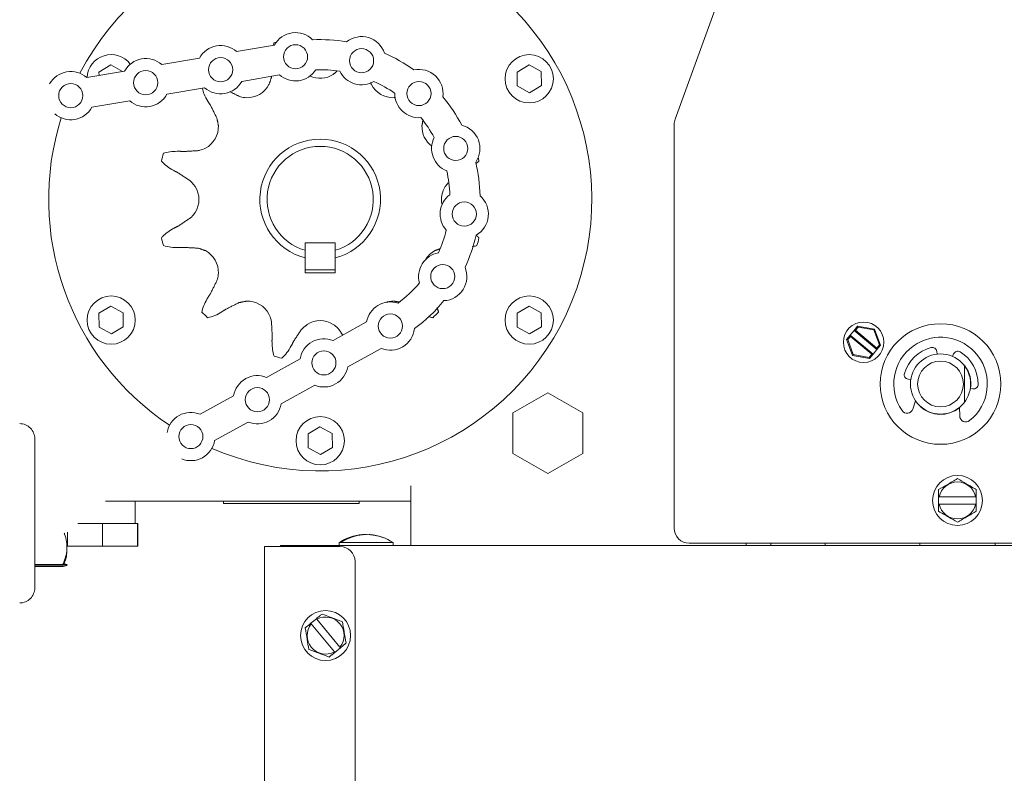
# Model space of a CAD drawing. Header units: inches. Extents: x 169.6 to 213.7, y 195.1 to 266.5.
# Tile 34 of 53: x 211.397 to 211.805, y 204.97 to 205.283. Entities that reach past the tile are written whole.
import ezdxf

# ---------------------------------------------------------------- set-up
doc = ezdxf.new("R2010")
doc.units = ezdxf.units.IN
doc.header["$LTSCALE"] = 0.25
doc.header["$MEASUREMENT"] = 0
doc.layers.add('ANNOTATIONS', color=1, linetype='Continuous')
doc.layers.add('RHX RH F.O.H.', color=7, linetype='Continuous')
doc.styles.add('ARIAL', font='arial.ttf', dxfattribs={"height": 0.09375})
doc.dimstyles.new('ARIAL', dxfattribs={"dimtxt": 0.09375, "dimasz": 0.09375, "dimexe": 0.03125, "dimexo": 0.046875, "dimgap": 0.09, "dimtad": 0, "dimtih": 1, "dimtoh": 1, "dimdec": 4, "dimzin": 0, "dimdsep": 46, "dimlunit": 4, "dimtxsty": 'ARIAL', "dimcen": 0.09, "dimadec": 0, "dimazin": 0, "dimtfac": 1, "dimtdec": 4, "dimtix": 1, "dimtofl": 0, "dimtmove": 0, "dimatfit": 3, "dimfxl": 0.18, "dimfrac": 2, "dimtolj": 1, "dimtzin": 0, "dimarcsym": 0})
doc.dimstyles.new('STANDARD$0', dxfattribs={"dimtxt": 0.09375, "dimasz": 0.09375, "dimexe": 0.03125, "dimexo": 0.046875, "dimgap": 0.09, "dimtad": 0, "dimtih": 1, "dimtoh": 1, "dimdec": 4, "dimzin": 0, "dimdsep": 46, "dimtxsty": 'ARIAL', "dimcen": 0.09, "dimadec": 0, "dimazin": 0, "dimtfac": 1, "dimtdec": 4, "dimtofl": 0, "dimtmove": 0, "dimatfit": 1, "dimfxl": 1, "dimtolj": 1, "dimtzin": 0, "dimarcsym": 0})

# ---------------------------------------------------------------- blocks, each defined once
blk = doc.blocks.new('*D57')
at = {"layer": 'ANNOTATIONS', "color": 0, "lineweight": -2, "transparency": 16777216}
for p, q in [((212.314910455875, 205.5050650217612), (212.314910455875, 205.6858809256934)), ((212.314910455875, 205.6858809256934), (212.408660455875, 205.6858809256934)), ((210.8052368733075, 205.4113150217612), (212.346160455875, 205.4113150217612)), ((211.343743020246, 205.3833372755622), (212.346160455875, 205.3833372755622)), ((212.314910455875, 205.2895872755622), (212.314910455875, 205.1958372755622))]:
    blk.add_line(p, q, dxfattribs=at)
at = {"layer": 'ANNOTATIONS', "color": 0, "transparency": 16777216}
for points in [[(212.299285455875, 205.5050650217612), (212.330535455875, 205.5050650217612), (212.314910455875, 205.4113150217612)], [(212.299285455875, 205.2895872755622), (212.330535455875, 205.2895872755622), (212.314910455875, 205.3833372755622)]]:
    blk.add_solid(points, dxfattribs=at)
at = {"layer": 'defpoints', "color": 0, "transparency": 16777216}
for p in [(210.7583618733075, 205.4113150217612), (212.314910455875, 205.4113150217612), (211.296868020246, 205.3833372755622)]:
    blk.add_point(p, dxfattribs=at)
at = {"layer": 'ANNOTATIONS', "color": 0, "transparency": 16777216, "insert": (212.6027383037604, 205.6858809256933), "char_height": 0.09375, "attachment_point": 5, "style": 'ARIAL'}
blk.add_mtext('\\A1;1/4"', dxfattribs=at)
blk = doc.blocks.new('*D54')
at = {"layer": 'ANNOTATIONS', "color": 0, "lineweight": -2, "transparency": 16777216}
for p, q in [((210.8052368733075, 205.4113150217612), (212.8760355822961, 205.4113150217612)), ((212.8447855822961, 205.3175650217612), (212.8447855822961, 203.2397562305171)), ((212.8447855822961, 200.7270872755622), (212.8447855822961, 202.8048960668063)), ((211.312493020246, 200.6333372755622), (212.8760355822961, 200.6333372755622))]:
    blk.add_line(p, q, dxfattribs=at)
at = {"layer": 'ANNOTATIONS', "color": 0, "transparency": 16777216}
for points in [[(212.8291605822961, 205.3175650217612), (212.8604105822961, 205.3175650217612), (212.8447855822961, 205.4113150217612)], [(212.8291605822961, 200.7270872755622), (212.8604105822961, 200.7270872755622), (212.8447855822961, 200.6333372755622)]]:
    blk.add_solid(points, dxfattribs=at)
at = {"layer": 'defpoints', "color": 0, "transparency": 16777216}
for p in [(210.7583618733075, 205.4113150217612), (211.265618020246, 200.6333372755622), (212.8447855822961, 200.6333372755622)]:
    blk.add_point(p, dxfattribs=at)
at = {"layer": 'ANNOTATIONS', "color": 0, "transparency": 16777216, "insert": (212.8447855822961, 203.0223261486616), "char_height": 0.09375, "attachment_point": 5, "style": 'ARIAL'}
blk.add_mtext('\\A1;TOTAL \\PHEIGHT', dxfattribs=at)

msp = doc.modelspace()

# ---------------------------------------------------------------- linework, layer by layer
at = {"layer": 'RHX RH F.O.H.', "color": 7, "linetype": 'Continuous', "lineweight": 15}
for p, q in [((211.7041328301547, 205.339724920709), (211.6684065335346, 205.2415677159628)), ((211.48673785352, 205.2695843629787), (211.5023932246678, 205.2722900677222)), ((211.4556979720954, 205.264219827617), (211.4713534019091, 205.2669255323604)), ((211.4246581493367, 205.2588552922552), (211.4403135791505, 205.2615609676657)), ((211.4297246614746, 205.2611521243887), (211.4346828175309, 205.2641102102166)), ((211.4297449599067, 205.2597344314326), (211.4297246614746, 205.2611521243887)), ((211.4346828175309, 205.2641102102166), (211.4394998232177, 205.2614203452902)), ((211.602929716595, 205.2611521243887), (211.6078878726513, 205.2641102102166)), ((211.6030124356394, 205.2553792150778), (211.602929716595, 205.2611521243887)), ((211.6078878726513, 205.2641102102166), (211.612928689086, 205.2612953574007)), ((211.612928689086, 205.2612953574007), (211.6130114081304, 205.2555224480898)), ((211.4888666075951, 205.2572669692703), (211.5045220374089, 205.2599726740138)), ((211.4578267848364, 205.2519024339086), (211.4734822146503, 205.254608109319)), ((211.6080532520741, 205.2525643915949), (211.6030124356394, 205.2553792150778)), ((211.6130114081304, 205.2555224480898), (211.6080532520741, 205.2525643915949)), ((211.4267869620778, 205.2465378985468), (211.4424423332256, 205.2492435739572)), ((211.6680296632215, 205.0720872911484), (211.6680296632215, 205.2394301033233)), ((211.5276180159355, 205.1903872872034), (211.5151180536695, 205.1903872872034)), ((211.5151180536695, 205.1903872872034), (211.5151180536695, 205.1872437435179)), ((211.5276180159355, 205.1872437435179), (211.5276180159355, 205.1903872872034)), ((211.5151180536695, 205.1778872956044), (211.5151180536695, 205.1841311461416)), ((211.5276180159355, 205.1841311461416), (211.5276180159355, 205.1778872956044)), ((211.5276180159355, 205.1791872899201), (211.5151180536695, 205.1791872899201)), ((211.5276180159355, 205.1778872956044), (211.5151180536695, 205.1778872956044)), ((211.4297246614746, 205.1611521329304), (211.4346828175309, 205.1641102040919)), ((211.4346828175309, 205.1641102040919), (211.4397236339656, 205.161295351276)), ((211.602929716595, 205.1611521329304), (211.6078878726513, 205.1641102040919)), ((211.6078878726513, 205.1641102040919), (211.612928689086, 205.161295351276)), ((211.429807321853, 205.1553792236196), (211.4297246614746, 205.1611521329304)), ((211.4397236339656, 205.161295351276), (211.439806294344, 205.1555224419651)), ((211.6030124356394, 205.1553792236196), (211.602929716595, 205.1611521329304)), ((211.612928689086, 205.161295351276), (211.6130114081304, 205.1555224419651)), ((211.4348481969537, 205.1525643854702), (211.429807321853, 205.1553792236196)), ((211.439806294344, 205.1555224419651), (211.4348481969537, 205.1525643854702)), ((211.5405903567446, 205.1575386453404), (211.5266934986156, 205.149838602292)), ((211.6080532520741, 205.1525643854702), (211.6030124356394, 205.1553792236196)), ((211.6130114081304, 205.1555224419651), (211.6080532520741, 205.1525643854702)), ((211.7440298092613, 205.1558287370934), (211.7425419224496, 205.154038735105)), ((211.7431052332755, 205.1540906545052), (211.7441897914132, 205.155395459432)), ((211.7441897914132, 205.155395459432), (211.7440298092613, 205.1558287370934)), ((211.7510574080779, 205.1546232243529), (211.7440298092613, 205.1558287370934)), ((211.7441897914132, 205.155395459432), (211.7507622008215, 205.1542680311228)), ((211.7409598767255, 205.1521354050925), (211.7394719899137, 205.1503453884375)), ((211.7399271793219, 205.1502673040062), (211.7410117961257, 205.151572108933)), ((211.7425419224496, 205.154038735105), (211.7409598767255, 205.1521354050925)), ((211.7409598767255, 205.1521354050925), (211.7410117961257, 205.151572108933)), ((211.7504573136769, 205.1442410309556), (211.7409598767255, 205.1521354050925)), ((211.7410117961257, 205.151572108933), (211.749894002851, 205.1441891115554)), ((211.7425419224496, 205.154038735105), (211.7431052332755, 205.1540906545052)), ((211.7425419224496, 205.154038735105), (211.752039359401, 205.1461443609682)), ((211.7519874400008, 205.1467076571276), (211.7431052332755, 205.1540906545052)), ((211.7507622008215, 205.1542680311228), (211.7510574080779, 205.1546232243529)), ((211.7507622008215, 205.1542680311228), (211.7530719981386, 205.1480124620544)), ((211.7535272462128, 205.1479343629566), (211.7510574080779, 205.1546232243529)), ((211.7394719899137, 205.1503453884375), (211.7399271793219, 205.1502673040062)), ((211.7394719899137, 205.1503453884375), (211.7419417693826, 205.1436565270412)), ((211.742237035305, 205.1440117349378), (211.7399271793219, 205.1502673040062)), ((211.7530719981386, 205.1480124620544), (211.7519874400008, 205.1467076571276)), ((211.752039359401, 205.1461443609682), (211.7535272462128, 205.1479343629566)), ((211.7535272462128, 205.1479343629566), (211.7530719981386, 205.1480124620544)), ((211.5466486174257, 205.1466048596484), (211.5327517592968, 205.1389048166)), ((211.742237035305, 205.1440117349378), (211.7419417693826, 205.1436565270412)), ((211.7419417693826, 205.1436565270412), (211.7489694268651, 205.1424510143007)), ((211.7488094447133, 205.1428843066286), (211.742237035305, 205.1440117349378)), ((211.749894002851, 205.1441891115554), (211.7488094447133, 205.1428843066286)), ((211.7488094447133, 205.1428843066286), (211.7489694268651, 205.1424510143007)), ((211.7489694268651, 205.1424510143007), (211.7504573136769, 205.1442410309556)), ((211.7504573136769, 205.1442410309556), (211.749894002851, 205.1441891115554)), ((211.7504573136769, 205.1442410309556), (211.752039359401, 205.1461443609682)), ((211.752039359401, 205.1461443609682), (211.7519874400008, 205.1467076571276)), ((211.7769430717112, 205.1442304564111), (211.7768161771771, 205.1453328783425)), ((211.7837720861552, 205.1443015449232), (211.7833308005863, 205.1432833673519)), ((211.5130372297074, 205.1422718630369), (211.4991403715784, 205.1345718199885)), ((211.789794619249, 205.1368467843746), (211.789794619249, 205.1369700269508)), ((211.5190954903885, 205.1313380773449), (211.5051986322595, 205.1236380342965)), ((211.7649318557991, 205.1338296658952), (211.7660295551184, 205.1336669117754)), ((211.7908396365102, 205.1321902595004), (211.7908896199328, 205.1321916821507)), ((211.4854841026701, 205.1270050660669), (211.4715872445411, 205.119305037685)), ((211.6011180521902, 205.1198338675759), (211.6156180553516, 205.1282054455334)), ((211.6156180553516, 205.1282054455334), (211.6301180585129, 205.1198338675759)), ((211.7907097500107, 205.130007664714), (211.79180744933, 205.1298449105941)), ((211.7680428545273, 205.1248384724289), (211.766918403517, 205.1214648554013)), ((211.7694234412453, 205.1231429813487), (211.769414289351, 205.1230807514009)), ((211.6011180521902, 205.1030907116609), (211.6011180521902, 205.1198338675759)), ((211.6301180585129, 205.1198338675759), (211.6301180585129, 205.1030907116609)), ((211.7863186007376, 205.1185884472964), (211.7862213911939, 205.122143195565)), ((211.4915423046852, 205.1160712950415), (211.4776455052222, 205.108371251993)), ((211.5163272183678, 205.1111521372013), (211.5212853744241, 205.1141101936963)), ((211.5164098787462, 205.1053792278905), (211.5163272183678, 205.1111521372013)), ((211.5212853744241, 205.1141101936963), (211.5263261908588, 205.1112953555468)), ((211.5263261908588, 205.1112953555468), (211.5264088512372, 205.105522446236)), ((211.4031180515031, 205.0473372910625), (211.4031180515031, 205.1091254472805)), ((211.521450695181, 205.1025643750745), (211.5164098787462, 205.1053792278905)), ((211.5264088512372, 205.105522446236), (211.521450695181, 205.1025643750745)), ((211.6156180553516, 205.0947191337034), (211.6011180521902, 205.1030907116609)), ((211.6301180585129, 205.1030907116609), (211.6156180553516, 205.0947191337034)), ((211.5588680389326, 205.0895872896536), (211.5588680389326, 205.0648372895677)), ((211.4324647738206, 205.0833372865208), (211.5588680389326, 205.0833372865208)), ((211.4812430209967, 205.0823372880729), (211.5374930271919, 205.0823372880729)), ((211.7775805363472, 205.0820872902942), (211.7775805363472, 205.085087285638)), ((211.7778699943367, 205.085087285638), (211.7929160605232, 205.085087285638)), ((211.7929160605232, 205.0820872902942), (211.7778699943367, 205.0820872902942)), ((211.7932055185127, 205.085087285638), (211.7932055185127, 205.0820872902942)), ((211.4209945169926, 205.0739622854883), (211.4457713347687, 205.0739622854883)), ((211.4311862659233, 205.0739622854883), (211.4311862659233, 205.0645872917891)), ((211.4457145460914, 205.0739622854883), (211.4457145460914, 205.0645872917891)), ((211.4457713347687, 205.0739622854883), (211.4457713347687, 205.0645872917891)), ((211.4167147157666, 205.0703704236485), (211.4167147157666, 205.0645872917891)), ((211.5516190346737, 205.0660872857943), (211.529219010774, 205.0660872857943)), ((211.5297248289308, 205.0663997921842), (211.5303763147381, 205.0663997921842)), ((211.8492795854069, 205.0658372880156), (211.6742796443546, 205.0658372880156)), ((211.6978680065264, 205.0658372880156), (211.6978680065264, 205.0648372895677)), ((211.7697680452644, 205.0658372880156), (211.7697680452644, 205.0648372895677)), ((211.8010180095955, 205.0648372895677), (211.8010180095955, 205.0658372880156)), ((211.4167147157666, 205.0645872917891), (211.4457713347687, 205.0645872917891)), ((211.5295680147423, 205.0644622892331), (211.4983180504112, 205.0644622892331)), ((211.4983180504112, 205.0644622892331), (211.4983180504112, 204.8802473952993)), ((211.8475180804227, 205.0648372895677), (211.5048680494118, 205.0648372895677)), ((211.5048680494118, 205.0648372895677), (211.5048680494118, 205.0644622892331)), ((211.4147680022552, 205.057087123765), (211.4031180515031, 205.057087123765)), ((211.5358180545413, 205.0582122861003), (211.5358180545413, 204.9273884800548)), ((211.4147680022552, 205.0564819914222), (211.4031180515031, 205.0564819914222)), ((211.4147680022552, 205.0561741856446), (211.4031180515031, 205.0561741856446)), ((211.5174960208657, 205.0326672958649), (211.5198127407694, 205.0345733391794)), ((211.5199966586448, 205.0343497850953), (211.5295561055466, 205.0227308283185)), ((211.5272393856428, 205.0208247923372), (211.517679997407, 205.032443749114)), ((211.5297400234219, 205.0225072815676), (211.5274233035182, 205.0206012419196))]:
    msp.add_line(p, q, dxfattribs=at)
at = {"layer": 'RHX RH F.O.H.', "color": 7, "linetype": 'Continuous', "lineweight": 15, "flags": 128}
for points in [[(211.5388256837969, 205.0694241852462), (211.5389112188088, 205.069427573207), (211.5391376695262, 205.0694037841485)], [(211.5422939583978, 205.0693649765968), (211.5419268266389, 205.069427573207), (211.5417003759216, 205.0694037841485)]]:
    msp.add_lwpolyline(points, dxfattribs=at)
at = {"layer": 'RHX RH F.O.H.', "color": 7, "linetype": 'Continuous', "lineweight": 15}
for centre, radius in [((211.5111498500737, 205.267460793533), 0.004999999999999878), ((211.5385038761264, 205.2658382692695), 0.004999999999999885), ((211.4801100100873, 205.2620962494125), 0.005000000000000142), ((211.6079705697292, 205.2583372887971), 0.009999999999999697), ((211.449070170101, 205.2567317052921), 0.004999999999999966), ((211.562283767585, 205.25222239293), 0.005000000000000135), ((211.4180303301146, 205.2513671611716), 0.004999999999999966), ((211.5775295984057, 205.229453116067), 0.004999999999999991), ((211.5810614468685, 205.2022795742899), 0.005000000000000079), ((211.572142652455, 205.1763695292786), 0.004999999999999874), ((211.4347654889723, 205.1583372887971), 0.009999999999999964), ((211.6079705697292, 205.1583372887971), 0.009999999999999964), ((211.5504476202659, 205.1558551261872), 0.005000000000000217), ((211.7464996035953, 205.1491398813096), 0.008374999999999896), ((211.7783696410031, 205.1318372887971), 0.02500000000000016), ((211.5228944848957, 205.1405883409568), 0.005000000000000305), ((211.7783696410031, 205.1318372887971), 0.01247500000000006), ((211.7783696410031, 205.1318372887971), 0.009474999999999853), ((211.4953413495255, 205.1253215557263), 0.004999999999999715), ((211.5213680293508, 205.1083372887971), 0.01000000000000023), ((211.4677882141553, 205.1100547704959), 0.005000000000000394), ((211.7853930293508, 205.0835872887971), 0.01034999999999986), ((211.5236180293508, 205.0275872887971), 0.01034999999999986)]:
    msp.add_circle(centre, radius, dxfattribs=at)
for centre, radius, start, end in [((211.5213680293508, 205.2083372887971), 0.1125000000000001, 246.5018397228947, 152.2937686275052), ((211.5111498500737, 205.267460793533), 0.01000000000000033, 44.85037499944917, 151.1232484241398), ((211.5213680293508, 205.2083372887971), 0.06768829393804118, 105.5569456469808, 106.4036257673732), ((211.5213680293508, 205.2083372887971), 0.06624999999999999, 80.50406002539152, 92.70681172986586), ((211.5385038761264, 205.2658382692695), 0.01000000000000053, 18.45037499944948, 128.3604967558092), ((211.4801100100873, 205.2620962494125), 0.01000000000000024, 48.48762333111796, 151.1232484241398), ((211.4347654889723, 205.2583372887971), 0.01000000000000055, 37.56401617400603, 176.9098865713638), ((211.449070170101, 205.2567317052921), 0.0100000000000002, 48.48762333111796, 151.1232484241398), ((211.5213680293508, 205.2083372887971), 0.06624999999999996, 54.1040600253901, 66.30681172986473), ((211.4180303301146, 205.2513671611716), 0.01000000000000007, 48.48762333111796, 151.1232484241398), ((211.5111498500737, 205.267460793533), 0.01000000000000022, 228.4876233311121, 327.29058770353), ((211.5213680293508, 205.2083372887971), 0.0537500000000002, 81.28754795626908, 91.92332379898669), ((211.5385038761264, 205.2658382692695), 0.00999999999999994, 205.9202840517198, 300.890587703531), ((211.562283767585, 205.25222239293), 0.01000000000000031, 352.0503749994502, 101.9604967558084), ((211.4801100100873, 205.2620962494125), 0.01000000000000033, 228.4876233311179, 331.1232484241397), ((211.5213680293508, 205.2687076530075), 0.01012499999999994, 245.5971319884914, 302.2496506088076), ((211.5213680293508, 205.2083372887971), 0.05374999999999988, 54.88754795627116, 65.52332379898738), ((211.4911828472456, 205.260619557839), 0.01012499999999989, 267.7503493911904, 332.2496506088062), ((211.551553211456, 205.260619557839), 0.01012500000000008, 207.7503493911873, 272.2496506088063), ((211.449070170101, 205.2567317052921), 0.01000000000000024, 228.4876233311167, 331.1232484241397), ((211.562283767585, 205.25222239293), 0.01000000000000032, 179.5202840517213, 274.490587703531), ((211.5213680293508, 205.2083372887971), 0.06624999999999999, 27.70406002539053, 39.90681172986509), ((211.4180303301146, 205.2513671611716), 0.009999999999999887, 228.4876233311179, 331.1232484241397), ((211.5213680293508, 205.2083372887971), 0.1125000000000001, 162.4924733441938, 236.303151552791), ((211.5213680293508, 205.2083372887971), 0.05374999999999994, 28.48754795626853, 39.12332379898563), ((211.6742796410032, 205.2394300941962), 0.006249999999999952, 159.9999999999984, 180), ((211.4690857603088, 205.2385224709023), 0.01012500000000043, 297.7503493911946, 2.24965060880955), ((211.5736502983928, 205.2385224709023), 0.01012499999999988, 177.7503493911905, 233.1392870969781), ((211.5775295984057, 205.229453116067), 0.0100000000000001, 325.6503749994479, 75.56049675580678), ((211.5213680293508, 205.2083372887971), 0.0249999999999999, 284.4775121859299, 255.5224878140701), ((211.5775295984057, 205.229453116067), 0.01000000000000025, 153.1202840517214, 248.0905877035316), ((211.5213680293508, 205.2083372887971), 0.02200000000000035, 286.5045155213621, 253.4954844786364), ((211.5213680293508, 205.2083372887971), 0.0676882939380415, 163.5963742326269, 166.4036257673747), ((211.5213680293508, 205.2083372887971), 0.06768829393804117, 13.59637423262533, 14.85392610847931), ((211.5213680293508, 205.2083372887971), 0.06624999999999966, 1.304060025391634, 13.50681172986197), ((211.5213680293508, 205.2083372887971), 0.05375000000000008, 2.087547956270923, 12.72332379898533), ((211.4609976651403, 205.2083372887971), 0.01012499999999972, 327.7503493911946, 32.24965060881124), ((211.5817383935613, 205.2083372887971), 0.01012500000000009, 147.7503493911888, 192.3706300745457), ((211.5810614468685, 205.2022795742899), 0.01000000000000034, 126.7202840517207, 221.6905877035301), ((211.5810614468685, 205.2022795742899), 0.01, 299.2503749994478, 49.16049675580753), ((211.5213680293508, 205.2083372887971), 0.06768829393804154, 193.5963742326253, 196.4036257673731), ((211.5213680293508, 205.2083372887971), 0.05374999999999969, 335.6875479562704, 346.3233237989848), ((211.5213680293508, 205.2083372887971), 0.06625, 334.9040600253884, 347.1068117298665), ((211.5213680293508, 205.2083372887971), 0.06768829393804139, 343.5963742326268, 346.4036257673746), ((211.4690857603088, 205.1781521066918), 0.01012499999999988, 357.7503493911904, 62.24965060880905), ((211.572142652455, 205.1763695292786), 0.01000000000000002, 100.3202840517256, 195.2905877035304), ((211.5736502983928, 205.1781521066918), 0.01012499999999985, 117.750349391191, 149.4772920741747), ((211.572142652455, 205.1763695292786), 0.01000000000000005, 272.8503749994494, 22.76049675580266), ((211.5213680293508, 205.2083372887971), 0.05375000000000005, 306.8723010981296, 319.9233237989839), ((211.4911828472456, 205.1560550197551), 0.0101250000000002, 27.75034939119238, 92.24965060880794), ((211.5504476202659, 205.1558551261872), 0.01000000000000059, 71.50503719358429, 170.3080015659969), ((211.551553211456, 205.1560550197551), 0.01012500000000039, 87.7503493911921, 109.8069272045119), ((211.5213680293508, 205.2083372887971), 0.0662499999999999, 306.0888131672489, 320.7068117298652), ((211.5213680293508, 205.2083372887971), 0.06768829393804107, 223.5963742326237, 226.403625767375), ((211.5213680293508, 205.2083372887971), 0.06768829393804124, 313.5963742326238, 316.4036257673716), ((211.5213680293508, 205.1479669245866), 0.01012500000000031, 57.75034939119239, 122.2496506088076), ((211.5504476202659, 205.1558551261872), 0.01000000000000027, 247.6723764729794, 353.9452498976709), ((211.7783696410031, 205.1318372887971), 0.01938749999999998, 308.5195632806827, 214.6131795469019), ((211.5228944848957, 205.1405883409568), 0.01000000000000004, 67.67237647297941, 170.3080015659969), ((211.7783696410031, 205.1318372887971), 0.01559250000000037, 104.439436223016, 163.6933066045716), ((211.7749499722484, 205.1451180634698), 0.001878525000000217, 6.566371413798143, 104.4394362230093), ((211.5213680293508, 205.2083372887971), 0.06768829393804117, 253.5963742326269, 256.4036257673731), ((211.7854956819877, 205.1435544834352), 0.001878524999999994, 58.69330660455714, 156.5663714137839), ((211.7783696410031, 205.1318372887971), 0.0155924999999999, 359.4394362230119, 58.69330660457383), ((211.5228944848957, 205.1405883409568), 0.01000000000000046, 247.6723764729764, 350.3080015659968), ((211.7783696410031, 205.1318372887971), 0.01259999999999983, 351.5663714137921, 36.64753246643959), ((211.7783696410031, 205.1318372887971), 0.01252499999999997, 351.5663714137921, 36.05470598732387), ((211.7783696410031, 205.1318372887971), 0.01254999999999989, 351.5663714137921, 36.19935688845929), ((211.4953413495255, 205.1253215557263), 0.009999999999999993, 67.67237647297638, 170.3080015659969), ((211.7652073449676, 205.1356878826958), 0.001878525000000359, 163.6933066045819, 261.5663714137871), ((211.7920829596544, 205.1317031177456), 0.001878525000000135, 261.566371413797, 359.4394362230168), ((211.4953413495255, 205.1253215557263), 0.01000000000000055, 247.6723764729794, 350.3080015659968), ((211.7783696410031, 205.1318372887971), 0.01260000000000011, 227.842561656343, 308.5718985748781), ((211.4677882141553, 205.1100547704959), 0.0100000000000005, 67.67237647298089, 170.3080015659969), ((211.7645062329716, 205.1222688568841), 0.00254265, 214.6131795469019, 341.5663714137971), ((211.7888603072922, 205.1186579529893), 0.002542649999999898, 181.5663714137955, 308.5195632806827), ((211.4677882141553, 205.1100547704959), 0.01000000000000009, 247.6723764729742, 350.3080015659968), ((211.7853930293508, 205.0835872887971), 0.007671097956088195, 11.2762211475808, 168.7237788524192), ((211.7853930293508, 205.0835872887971), 0.007671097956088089, 191.276221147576, 348.7237788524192), ((211.5404190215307, 205.0493402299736), 0.02014705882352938, 94.53604982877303, 123.7736087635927), ((211.5401049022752, 205.0501195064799), 0.01930786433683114, 89.06789850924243, 122.5209917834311), ((211.5407415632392, 205.0501640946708), 0.01926230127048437, 68.52341716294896, 122.5551116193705), ((211.5404190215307, 205.0493402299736), 0.02014705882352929, 56.22641775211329, 85.46393170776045), ((211.6742796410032, 205.0720872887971), 0.00624999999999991, 180, 269.9999999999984), ((211.5295680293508, 205.0582122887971), 0.00624999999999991, 0, 90), ((211.3968680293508, 205.0473372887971), 0.00624999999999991, 269.9999999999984, 0), ((211.5236180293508, 205.0275872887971), 0.007671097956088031, 320.7218766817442, 118.1694343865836), ((211.5236180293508, 205.0275872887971), 0.007671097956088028, 140.7218766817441, 298.1694343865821)]:
    msp.add_arc(centre, radius, start, end, dxfattribs=at)
at = {"layer": 'RHX RH F.O.H.', "color": 7, "linetype": 'Continuous', "lineweight": 15, "extrusion": (0, 0, -0.9999999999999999)}
msp.add_ellipse((211.3968680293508, 205.1091254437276), major_axis=(-5.329070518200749e-16, 0.006278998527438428), ratio=0.995381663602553, start_param=0, end_param=1.570796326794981, dxfattribs=at)
at = {"layer": 'RHX RH F.O.H.', "color": 7, "linetype": 'Continuous', "lineweight": 15}
for points in [[(211.5022527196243, 205.2732704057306), (211.5020449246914, 205.2723882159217)], [(211.5283633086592, 205.2615350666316), (211.5267708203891, 205.2601446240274)], [(211.5011540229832, 205.258861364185), (211.5001433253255, 205.2559051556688)], [(211.5011851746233, 205.2593959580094), (211.5011540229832, 205.258861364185)], [(211.487719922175, 205.2511051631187), (211.4838907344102, 205.2530282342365)], [(211.5425927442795, 205.2559051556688), (211.5422636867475, 205.2567725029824)], [(211.4747940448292, 205.249053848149), (211.4758777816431, 205.2474060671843)], [(211.5525796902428, 205.2506260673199), (211.5519506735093, 205.2505023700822)], [(211.4758777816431, 205.2474060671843), (211.4786001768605, 205.2419854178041)], [(211.4786001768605, 205.2419854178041), (211.4792029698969, 205.2389199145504)], [(211.5635330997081, 205.2389199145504), (211.5638777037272, 205.2410419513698)], [(211.4708439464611, 205.228551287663), (211.4647883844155, 205.2281985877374)], [(211.4647883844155, 205.2281985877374), (211.4628194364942, 205.2283132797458)], [(211.460675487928, 205.2203118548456), (211.4624379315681, 205.2194267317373)], [(211.4624379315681, 205.2194267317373), (211.4675059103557, 205.2160934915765)], [(211.4675059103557, 205.2160934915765), (211.4695606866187, 205.2137400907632)], [(211.5731753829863, 205.2137400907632), (211.5744341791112, 205.2152822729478)], [(211.4675059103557, 205.2005810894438), (211.4624379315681, 205.197247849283)], [(211.4624379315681, 205.197247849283), (211.460675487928, 205.1963627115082)], [(211.5871594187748, 205.1924250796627), (211.5859782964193, 205.1935363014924)], [(211.4628194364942, 205.1883613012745), (211.4647883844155, 205.1884759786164)], [(211.4647883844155, 205.1884759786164), (211.4708439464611, 205.1881232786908)], [(211.4708439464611, 205.1881232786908), (211.4738001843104, 205.1871125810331)], [(211.5689358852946, 205.1871125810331), (211.5709219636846, 205.1878661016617)], [(211.5151180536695, 205.1841311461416), (211.5151180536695, 205.1872437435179)], [(211.5276180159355, 205.1872437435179), (211.5276180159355, 205.1841311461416)], [(211.4786001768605, 205.1746891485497), (211.4758777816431, 205.169268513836)], [(211.4758777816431, 205.169268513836), (211.4747940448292, 205.1676207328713)], [(211.4822992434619, 205.1628470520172), (211.487719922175, 205.1655694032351)], [(211.487719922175, 205.1655694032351), (211.4907853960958, 205.166172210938)], [(211.5519506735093, 205.166172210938), (211.5541051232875, 205.1658223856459)], [(211.570388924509, 205.1616612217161), (211.5698145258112, 205.1635701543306)], [(211.4806514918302, 205.1617633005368), (211.4822992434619, 205.1628470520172)], [(211.5011540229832, 205.1578132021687), (211.5015067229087, 205.1517576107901)], [(211.5136118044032, 205.1544751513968), (211.515965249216, 205.1565299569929)], [(211.5015067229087, 205.1517576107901), (211.5013920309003, 205.1497887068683)], [(211.5102785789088, 205.1494072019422), (211.5136118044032, 205.1544751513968)], [(211.5291242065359, 205.1544751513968), (211.5307100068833, 205.1520640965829)], [(211.5093934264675, 205.1476447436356), (211.5102785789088, 205.1494072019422)], [(211.7736796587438, 205.143397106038), (211.7736796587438, 205.1434780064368)], [(211.7893902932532, 205.1376829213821), (211.7894272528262, 205.1377198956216)], [(211.7736796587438, 205.1201965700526), (211.7736796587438, 205.1202774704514)], [(211.7830596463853, 205.1202774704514), (211.7830596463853, 205.1201965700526)], [(211.7775805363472, 205.0880978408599), (211.7775805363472, 205.085087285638)], [(211.7932055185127, 205.085087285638), (211.7932055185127, 205.0880978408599)], [(211.4447430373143, 205.0833372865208), (211.4447430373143, 205.0739622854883)], [(211.4812430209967, 205.0823372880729), (211.4812430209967, 205.0833372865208)], [(211.5374930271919, 205.0833372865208), (211.5374930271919, 205.0823372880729)], [(211.7778699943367, 205.085087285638), (211.7775805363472, 205.085087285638)], [(211.7775805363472, 205.0820872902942), (211.7778699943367, 205.0820872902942)], [(211.7932055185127, 205.085087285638), (211.7929160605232, 205.085087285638)], [(211.7929160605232, 205.0820872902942), (211.7932055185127, 205.0820872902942)], [(211.529219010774, 205.0648372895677), (211.529219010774, 205.0660872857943)], [(211.5516190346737, 205.0660872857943), (211.5516190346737, 205.0648372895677)], [(211.7081170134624, 205.0648372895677), (211.7081170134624, 205.0658372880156)], [(211.730517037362, 205.0658372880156), (211.730517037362, 205.0648372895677)], [(211.4149086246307, 205.0564965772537), (211.4147680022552, 205.0561741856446)], [(211.4165180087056, 205.0568493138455), (211.4164253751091, 205.0567301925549)], [(211.5174960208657, 205.0326672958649), (211.5151712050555, 205.0307545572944)], [(211.5174960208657, 205.0326672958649), (211.517679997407, 205.032443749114)], [(211.5199966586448, 205.0343497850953), (211.5198127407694, 205.0345733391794)], [(211.525098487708, 205.0186885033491), (211.5274233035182, 205.0206012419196)], [(211.5272393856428, 205.0208247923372), (211.5274233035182, 205.0206012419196)], [(211.5297400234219, 205.0225072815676), (211.5295561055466, 205.0227308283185)]]:
    msp.add_open_spline(points, degree=1, dxfattribs=at)
for points, knots in [([(211.4725191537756, 205.2544416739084), (211.4727321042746, 205.253602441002), (211.4732076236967, 205.251728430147), (211.4742296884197, 205.2500053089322), (211.4747940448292, 205.249053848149)], [0, 0, 0, 0, 0.4478271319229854, 1, 1, 1, 1]), ([(211.4907853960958, 205.2505023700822), (211.4899643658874, 205.2505854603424), (211.4889186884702, 205.2506912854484), (211.4879319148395, 205.2510319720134), (211.487719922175, 205.2511051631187)], [0, 0, 0, 0, 0.7851658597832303, 1, 1, 1, 1]), ([(211.4738001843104, 205.2295619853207), (211.4730476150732, 205.2292234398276), (211.4720890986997, 205.2287922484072), (211.4710641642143, 205.228593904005), (211.4708439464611, 205.228551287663)], [0, 0, 0, 0, 0.7851396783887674, 0.9999999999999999, 0.9999999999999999, 0.9999999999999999, 0.9999999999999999]), ([(211.4628194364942, 205.2283132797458), (211.4608345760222, 205.2282478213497), (211.4586348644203, 205.2281752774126), (211.4566306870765, 205.2275169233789), (211.4564349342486, 205.2274526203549)], [0, 0, 0, 0, 0.902327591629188, 1, 1, 1, 1]), ([(211.4555766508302, 205.2242494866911), (211.4563157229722, 205.2234827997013), (211.457795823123, 205.2219473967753), (211.4597147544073, 205.2208575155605), (211.460675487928, 205.2203118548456)], [0, 0, 0, 0, 0.4993392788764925, 0.9999999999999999, 0.9999999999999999, 0.9999999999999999, 0.9999999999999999]), ([(211.5858749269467, 205.2231474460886), (211.5861804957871, 205.2233481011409), (211.5866645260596, 205.2236659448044), (211.5870261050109, 205.2240922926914), (211.5871594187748, 205.2242494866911)], [0, 0, 0, 0, 0.6313010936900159, 1, 1, 1, 1]), ([(211.4695606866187, 205.2029344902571), (211.4690782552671, 205.2022650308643), (211.4684637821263, 205.2014123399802), (211.4676753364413, 205.2007281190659), (211.4675059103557, 205.2005810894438)], [0, 0, 0, 0, 0.7851138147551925, 1, 1, 1, 1]), ([(211.460675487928, 205.1963627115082), (211.4589892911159, 205.1953136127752), (211.4571205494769, 205.1941509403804), (211.4557140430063, 205.1925786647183), (211.4555766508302, 205.1924250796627)], [0, 0, 0, 0, 0.902316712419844, 1, 1, 1, 1]), ([(211.4564349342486, 205.1892219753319), (211.4574583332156, 205.1889275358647), (211.4595078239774, 205.1883378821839), (211.4617145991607, 205.1883534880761), (211.4628194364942, 205.1883613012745)], [0, 0, 0, 0, 0.4993430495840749, 1, 1, 1, 1]), ([(211.5843611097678, 205.1888776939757), (211.5848207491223, 205.1889019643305), (211.5854938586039, 205.1889375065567), (211.5861067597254, 205.1891534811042), (211.5863011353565, 205.1892219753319)], [0, 0, 0, 0, 0.6828597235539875, 1, 1, 1, 1]), ([(211.4792029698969, 205.1777546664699), (211.4791198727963, 205.1769336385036), (211.4790140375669, 205.1758879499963), (211.4786733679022, 205.1749011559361), (211.4786001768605, 205.1746891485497)], [0, 0, 0, 0, 0.7851553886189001, 1, 1, 1, 1]), ([(211.4747940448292, 205.1676207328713), (211.473858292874, 205.1658691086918), (211.4728212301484, 205.1639278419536), (211.4723893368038, 205.1618629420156), (211.472347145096, 205.1616612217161)], [0, 0, 0, 0, 0.9023098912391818, 1, 1, 1, 1]), ([(211.4746919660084, 205.1593163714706), (211.4757254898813, 205.1595730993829), (211.4777952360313, 205.1600872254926), (211.4796985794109, 205.161204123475), (211.4806514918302, 205.1617633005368)], [0, 0, 0, 0, 0.4993481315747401, 1, 1, 1, 1]), ([(211.5001433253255, 205.1607694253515), (211.5004818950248, 205.1600168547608), (211.5009131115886, 205.1590583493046), (211.5011114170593, 205.1580334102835), (211.5011540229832, 205.1578132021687)], [0, 0, 0, 0, 0.7851500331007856, 1, 1, 1, 1]), ([(211.5662081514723, 205.1599811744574), (211.5666129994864, 205.1597752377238), (211.5672083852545, 205.1594723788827), (211.5678414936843, 205.159354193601), (211.5680441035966, 205.1593163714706)], [0, 0, 0, 0, 0.6799759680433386, 1, 1, 1, 1]), ([(211.5267708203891, 205.1565299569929), (211.5274402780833, 205.1560475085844), (211.5282929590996, 205.1554330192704), (211.5289771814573, 205.1546445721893), (211.5291242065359, 205.1544751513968)], [0, 0, 0, 0, 0.7851209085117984, 1, 1, 1, 1]), ([(211.5013920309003, 205.1497887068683), (211.5014555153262, 205.1478198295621), (211.5015264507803, 205.145619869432), (211.5021836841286, 205.1436147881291), (211.5022527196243, 205.1434041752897)], [0, 0, 0, 0, 0.8949604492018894, 1, 1, 1, 1]), ([(211.5054558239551, 205.1425459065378), (211.5062103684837, 205.1432721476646), (211.5077466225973, 205.1447507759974), (211.5088380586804, 205.1466687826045), (211.5093934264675, 205.1476447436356)], [0, 0, 0, 0, 0.4911586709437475, 1, 1, 1, 1]), ([(211.7882946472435, 205.1242795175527), (211.7882946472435, 205.125747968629), (211.7882946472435, 205.1283073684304), (211.7882946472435, 205.1329683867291), (211.7882946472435, 205.1365875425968), (211.7882946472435, 205.1387143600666), (211.7882946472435, 205.1393950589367)], [0, 0, 0, 0, 0.3106943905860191, 0.5415169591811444, 0.8532601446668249, 1, 1, 1, 1]), ([(211.7853930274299, 205.0926083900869), (211.7840035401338, 205.0918061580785), (211.7813938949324, 205.0902994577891), (211.7787954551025, 205.0887992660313), (211.7775805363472, 205.0880978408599)], [0, 0, 0, 0, 0.5324429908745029, 1, 1, 1, 1]), ([(211.7932055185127, 205.0880978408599), (211.7918160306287, 205.0889000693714), (211.7892063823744, 205.0904067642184), (211.7866079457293, 205.0919069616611), (211.7853930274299, 205.0926083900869)], [0, 0, 0, 0, 0.5324425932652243, 1, 1, 1, 1]), ([(211.7775805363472, 205.0820872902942), (211.7775805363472, 205.0814629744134), (211.7775805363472, 205.080447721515), (211.7775805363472, 205.0794578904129), (211.7775805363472, 205.0790767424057)], [0, 0, 0, 0, 0.6149363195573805, 0.9999999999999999, 0.9999999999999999, 0.9999999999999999, 0.9999999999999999]), ([(211.7932055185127, 205.0790767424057), (211.7932055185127, 205.0794578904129), (211.7932055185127, 205.080447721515), (211.7932055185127, 205.0814629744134), (211.7932055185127, 205.0820872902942)], [0, 0, 0, 0, 0.3850636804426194, 0.9999999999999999, 0.9999999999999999, 0.9999999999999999, 0.9999999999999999]), ([(211.7775805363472, 205.0790767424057), (211.7789700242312, 205.0782745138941), (211.7815796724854, 205.0767678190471), (211.7841781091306, 205.0752676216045), (211.7853930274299, 205.0745661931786)], [0, 0, 0, 0, 0.5324425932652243, 1, 1, 1, 1]), ([(211.7853930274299, 205.0745661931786), (211.7867825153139, 205.0753684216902), (211.7893921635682, 205.0768751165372), (211.7919906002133, 205.0783753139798), (211.7932055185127, 205.0790767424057)], [0, 0, 0, 0, 0.5324425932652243, 1, 1, 1, 1]), ([(211.4153130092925, 205.0700626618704), (211.4153739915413, 205.0699110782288), (211.4158391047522, 205.0687549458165), (211.4163948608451, 205.0664631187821), (211.4165963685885, 205.0622789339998), (211.4156570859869, 205.059125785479), (211.41480627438, 205.0571748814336), (211.4147680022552, 205.057087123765)], [0, 0, 0, 0, 0.03640483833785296, 0.2776606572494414, 0.5267415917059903, 0.9787113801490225, 1, 1, 1, 1]), ([(211.4164113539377, 205.0631573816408), (211.4163934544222, 205.0622832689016), (211.4163539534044, 205.0603542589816), (211.415710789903, 205.0583201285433), (211.415210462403, 205.0571870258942), (211.4151468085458, 205.0570428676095)], [0, 0, 0, 0, 0.4196851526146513, 0.9261698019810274, 1, 1, 1, 1]), ([(211.4147680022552, 205.0561741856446), (211.4148062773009, 205.0561820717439), (211.4156571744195, 205.0563573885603), (211.4165791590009, 205.0566373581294), (211.4164125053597, 205.0570137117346), (211.4157035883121, 205.057261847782), (211.4150207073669, 205.0574096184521), (211.4147680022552, 205.0574643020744)], [0, 0, 0, 0, 0.01917415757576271, 0.4262629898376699, 0.6430761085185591, 0.8679176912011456, 1, 1, 1, 1]), ([(211.4147680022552, 205.057087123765), (211.4151785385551, 205.0570439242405), (211.4160093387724, 205.056956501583), (211.4165654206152, 205.0568184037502), (211.4163551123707, 205.0566773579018), (211.4156037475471, 205.0565657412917), (211.414963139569, 205.0565015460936), (211.4147680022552, 205.0564819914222)], [0, 0, 0, 0, 0.2210555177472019, 0.4473489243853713, 0.6691295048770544, 0.8992126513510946, 1, 1, 1, 1]), ([(211.5221375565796, 205.03648607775), (211.5218432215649, 205.0362439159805), (211.5210788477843, 205.0356150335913), (211.5202948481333, 205.0349699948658), (211.5198127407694, 205.0345733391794)], [0, 0, 0, 0, 0.3850668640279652, 1, 1, 1, 1]), ([(211.5305843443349, 205.0333188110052), (211.5290820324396, 205.0338821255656), (211.5262604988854, 205.0349401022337), (211.5234511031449, 205.0359935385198), (211.5221375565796, 205.03648607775)], [0, 0, 0, 0, 0.532445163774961, 1, 1, 1, 1]), ([(211.5320648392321, 205.0244200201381), (211.5318015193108, 205.0260027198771), (211.5313069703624, 205.0289752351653), (211.5308145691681, 205.031934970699), (211.5305843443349, 205.0333188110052)], [0, 0, 0, 0, 0.5324446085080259, 1, 1, 1, 1]), ([(211.5151712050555, 205.0307545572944), (211.5154345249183, 205.0291718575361), (211.5159290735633, 205.0261993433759), (211.5164214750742, 205.0232396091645), (211.5166516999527, 205.0218557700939)], [0, 0, 0, 0, 0.5324448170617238, 1, 1, 1, 1]), ([(211.5166516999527, 205.0218557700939), (211.5181540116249, 205.0212924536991), (211.5209755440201, 205.020234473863), (211.5237849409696, 205.0191810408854), (211.525098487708, 205.0186885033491)], [0, 0, 0, 0, 0.5324453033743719, 1, 1, 1, 1]), ([(211.5297400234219, 205.0225072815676), (211.5302221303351, 205.0229039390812), (211.5310061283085, 205.023548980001), (211.5317705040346, 205.0241778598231), (211.5320648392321, 205.0244200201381)], [0, 0, 0, 0, 0.6149338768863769, 1, 1, 1, 1])]:
    msp.add_open_spline(points, degree=3, knots=knots, dxfattribs=at)

# ---------------------------------------------------------------- dimensions: what is measured, and where the dimension line sits
at = {"layer": 'ANNOTATIONS'}
dim = msp.add_linear_dim(base=(212.314910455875, 205.4113150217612), p1=(211.2968680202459, 205.383337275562), p2=(210.7583618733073, 205.4113150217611), angle=90, text='1/4"', dimstyle='ARIAL', dxfattribs=at)
dim.commit()
dim.dimension.update_dxf_attribs({"geometry": '*D57', "text_midpoint": (212.6027383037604, 205.6858809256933), "dimtype": 160})
dim = msp.add_linear_dim(base=(212.8447855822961, 200.6333372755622), p1=(210.7583618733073, 205.4113150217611), p2=(211.2656180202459, 200.633337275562), angle=90, text='TOTAL \\PHEIGHT', dimstyle='STANDARD$0', dxfattribs=at)
dim.commit()
dim.dimension.update_dxf_attribs({"geometry": '*D54', "text_midpoint": (212.8447855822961, 203.0223261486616)})

doc.saveas('drawing.dxf')
